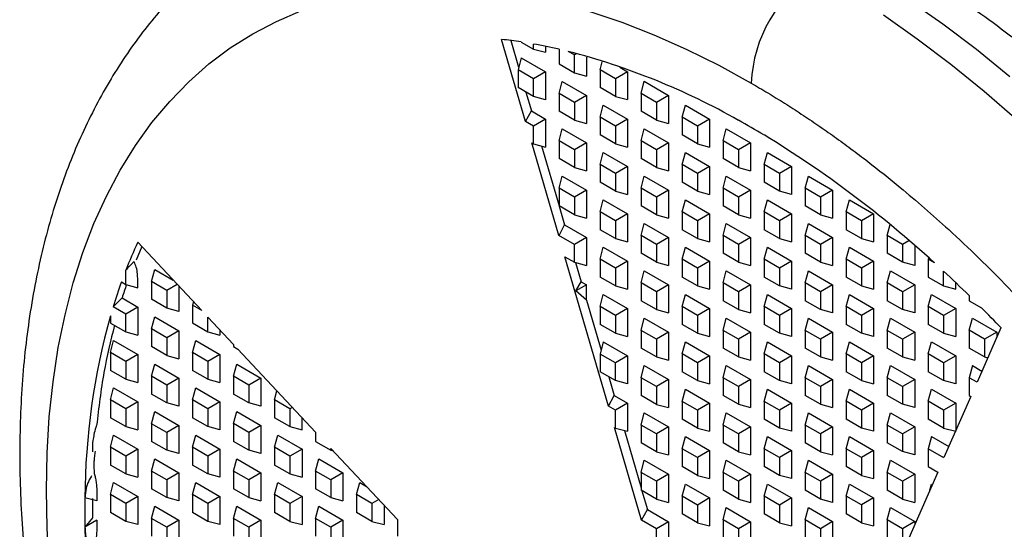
# Model space of a CAD drawing. Header units: millimetres. Extents: x 3 to 137, y 3 to 105.
# Tile 14 of 16: x 109.75 to 123.33, y 84.59 to 91.62. Entities that reach past the tile are written whole.
import ezdxf

# ---------------------------------------------------------------- set-up
doc = ezdxf.new("R2010")
doc.units = ezdxf.units.MM
doc.header["$LTSCALE"] = 0.5

msp = doc.modelspace()

# ---------------------------------------------------------------- linework, layer by layer
for p, q in [((116.722, 90.218), (116.393, 91.35)), ((116.522, 91.333), (116.628, 90.966)), ((116.661, 91.314), (116.831, 91.217)), ((116.831, 91.217), (116.831, 91.286)), ((116.831, 91.217), (116.998, 91.172)), ((116.998, 91.252), (116.998, 91.172)), ((117.185, 91.214), (117.185, 91.012)), ((117.397, 91.135), (117.311, 91.184)), ((117.423, 91.15), (117.397, 91.135)), ((117.397, 90.89), (117.397, 91.135)), ((116.664, 91.098), (116.619, 90.931)), ((116.664, 91.098), (116.998, 90.905)), ((117.185, 91.012), (117.397, 90.89)), ((117.564, 91.107), (117.564, 90.845)), ((117.75, 90.931), (117.78, 91.041)), ((116.831, 90.808), (116.619, 90.931)), ((116.619, 90.931), (116.619, 90.686)), ((116.998, 90.905), (116.831, 90.808)), ((116.998, 90.905), (116.998, 90.518)), ((117.397, 90.89), (117.564, 90.845)), ((117.962, 90.808), (117.75, 90.931)), ((117.75, 90.931), (117.75, 90.686)), ((118.13, 90.905), (117.962, 90.808)), ((118.023, 90.967), (118.13, 90.905)), ((118.13, 90.905), (118.13, 90.519)), ((116.831, 90.563), (116.831, 90.808)), ((117.185, 90.604), (117.229, 90.771)), ((117.229, 90.771), (117.564, 90.578)), ((117.962, 90.808), (117.962, 90.563)), ((118.316, 90.604), (118.361, 90.772)), ((118.361, 90.772), (118.695, 90.578)), ((116.831, 90.563), (116.619, 90.686)), ((116.728, 90.623), (116.804, 90.364)), ((117.397, 90.482), (117.185, 90.604)), ((117.185, 90.604), (117.185, 90.359)), ((117.564, 90.578), (117.397, 90.482)), ((117.564, 90.578), (117.564, 90.192)), ((117.962, 90.563), (117.75, 90.686)), ((118.528, 90.482), (118.316, 90.604)), ((118.316, 90.604), (118.316, 90.359)), ((118.695, 90.578), (118.528, 90.482)), ((118.695, 90.578), (118.695, 90.192)), ((116.998, 90.518), (116.831, 90.563)), ((117.397, 90.482), (117.397, 90.237)), ((117.75, 90.278), (117.795, 90.445)), ((117.795, 90.445), (118.13, 90.252)), ((117.962, 90.563), (118.13, 90.519)), ((118.528, 90.482), (118.528, 90.237)), ((118.882, 90.278), (118.927, 90.445)), ((118.927, 90.445), (119.261, 90.252)), ((116.722, 90.218), (116.804, 90.364)), ((116.804, 90.364), (116.998, 90.252)), ((117.397, 90.237), (117.185, 90.359)), ((118.528, 90.237), (118.316, 90.359)), ((116.831, 90.155), (116.722, 90.218)), ((116.998, 90.252), (116.831, 90.155)), ((116.998, 90.252), (116.998, 89.865)), ((117.397, 90.237), (117.564, 90.192)), ((117.962, 90.155), (117.75, 90.278)), ((117.75, 90.278), (117.75, 90.033)), ((118.13, 90.252), (117.962, 90.155)), ((118.13, 90.252), (118.13, 89.865)), ((118.528, 90.237), (118.695, 90.192)), ((119.094, 90.155), (118.882, 90.278)), ((118.882, 90.278), (118.882, 90.033)), ((119.261, 90.252), (119.094, 90.155)), ((119.261, 90.252), (119.261, 89.865)), ((116.831, 89.91), (116.831, 90.155)), ((117.185, 89.951), (117.229, 90.118)), ((117.229, 90.118), (117.564, 89.925)), ((117.962, 89.91), (117.75, 90.033)), ((117.962, 90.155), (117.962, 89.91)), ((118.316, 89.951), (118.361, 90.118)), ((118.361, 90.118), (118.695, 89.925)), ((119.094, 89.91), (118.882, 90.033)), ((119.094, 90.155), (119.094, 89.91)), ((119.447, 89.951), (119.492, 90.118)), ((119.492, 90.118), (119.827, 89.925)), ((116.808, 89.923), (116.831, 89.91)), ((117.18, 88.646), (116.808, 89.923)), ((116.831, 89.91), (116.998, 89.865)), ((117.397, 89.828), (117.185, 89.951)), ((117.185, 89.951), (117.185, 89.706)), ((117.564, 89.925), (117.397, 89.828)), ((117.564, 89.925), (117.564, 89.539)), ((117.962, 89.91), (118.13, 89.865)), ((118.528, 89.829), (118.316, 89.951)), ((118.316, 89.951), (118.316, 89.706)), ((118.695, 89.925), (118.528, 89.829)), ((118.695, 89.925), (118.695, 89.539)), ((119.094, 89.91), (119.261, 89.865)), ((119.66, 89.829), (119.447, 89.951)), ((119.447, 89.951), (119.447, 89.706)), ((119.827, 89.925), (119.66, 89.829)), ((119.827, 89.925), (119.827, 89.539)), ((116.945, 89.88), (117.185, 89.055)), ((117.397, 89.828), (117.397, 89.583)), ((117.75, 89.624), (117.795, 89.792)), ((117.795, 89.792), (118.13, 89.598)), ((118.528, 89.829), (118.528, 89.584)), ((118.882, 89.624), (118.927, 89.792)), ((118.927, 89.792), (119.261, 89.599)), ((119.66, 89.829), (119.66, 89.584)), ((120.013, 89.625), (120.058, 89.792)), ((120.058, 89.792), (120.392, 89.599)), ((117.397, 89.583), (117.185, 89.706)), ((118.528, 89.584), (118.316, 89.706)), ((119.094, 89.502), (118.882, 89.624)), ((118.882, 89.624), (118.882, 89.38)), ((119.66, 89.584), (119.447, 89.706)), ((120.225, 89.502), (120.013, 89.625)), ((120.013, 89.625), (120.013, 89.38)), ((117.397, 89.583), (117.564, 89.539)), ((117.962, 89.502), (117.75, 89.624)), ((117.75, 89.624), (117.75, 89.379)), ((118.13, 89.598), (117.962, 89.502)), ((117.962, 89.502), (117.962, 89.257)), ((118.13, 89.598), (118.13, 89.212)), ((118.528, 89.584), (118.695, 89.539)), ((119.261, 89.599), (119.094, 89.502)), ((119.094, 89.502), (119.094, 89.257)), ((119.261, 89.599), (119.261, 89.212)), ((119.66, 89.584), (119.827, 89.539)), ((120.392, 89.599), (120.225, 89.502)), ((120.225, 89.502), (120.225, 89.257)), ((120.392, 89.599), (120.392, 89.212)), ((117.185, 89.298), (117.229, 89.465)), ((117.229, 89.465), (117.564, 89.272)), ((117.962, 89.257), (117.75, 89.379)), ((118.316, 89.298), (118.361, 89.465)), ((118.361, 89.465), (118.695, 89.272)), ((119.094, 89.257), (118.882, 89.38)), ((119.447, 89.298), (119.492, 89.465)), ((119.492, 89.465), (119.827, 89.272)), ((120.225, 89.257), (120.013, 89.38)), ((120.579, 89.298), (120.624, 89.465)), ((120.624, 89.465), (120.958, 89.272)), ((117.397, 89.175), (117.185, 89.298)), ((117.185, 89.298), (117.185, 89.053)), ((117.564, 89.272), (117.397, 89.175)), ((117.564, 89.272), (117.564, 88.885)), ((117.962, 89.257), (118.13, 89.212)), ((118.528, 89.175), (118.316, 89.298)), ((118.316, 89.298), (118.316, 89.053)), ((118.695, 89.272), (118.528, 89.175)), ((118.695, 89.272), (118.695, 88.886)), ((119.094, 89.257), (119.261, 89.212)), ((119.66, 89.175), (119.447, 89.298)), ((119.447, 89.298), (119.447, 89.053)), ((119.827, 89.272), (119.66, 89.175)), ((119.827, 89.272), (119.827, 88.886)), ((120.392, 89.212), (120.225, 89.257)), ((120.791, 89.176), (120.579, 89.298)), ((120.579, 89.298), (120.579, 89.053)), ((120.958, 89.272), (120.791, 89.176)), ((120.958, 89.272), (120.958, 88.886)), ((117.397, 89.175), (117.397, 88.93)), ((117.75, 88.971), (117.795, 89.138)), ((117.795, 89.138), (118.13, 88.945)), ((118.528, 89.175), (118.528, 88.93)), ((118.882, 88.971), (118.927, 89.139)), ((118.927, 89.139), (119.261, 88.945)), ((119.66, 89.175), (119.66, 88.93)), ((120.013, 88.971), (120.058, 89.139)), ((120.058, 89.139), (120.392, 88.945)), ((120.791, 89.176), (120.791, 88.931)), ((121.144, 88.971), (121.189, 89.139)), ((121.189, 89.139), (121.524, 88.946)), ((117.397, 88.93), (117.185, 89.053)), ((117.185, 89.052), (117.261, 88.794)), ((117.962, 88.849), (117.75, 88.971)), ((117.75, 88.971), (117.75, 88.726)), ((118.528, 88.93), (118.316, 89.053)), ((119.094, 88.849), (118.882, 88.971)), ((118.882, 88.971), (118.882, 88.726)), ((119.66, 88.93), (119.447, 89.053)), ((120.225, 88.849), (120.013, 88.971)), ((120.013, 88.971), (120.013, 88.726)), ((120.392, 88.945), (120.225, 88.849)), ((120.392, 88.945), (120.392, 88.559)), ((120.791, 88.931), (120.579, 89.053)), ((121.357, 88.849), (121.144, 88.971)), ((121.144, 88.971), (121.144, 88.726)), ((121.524, 88.946), (121.357, 88.849)), ((121.524, 88.946), (121.524, 88.559)), ((117.397, 88.93), (117.564, 88.885)), ((118.13, 88.945), (117.962, 88.849)), ((117.962, 88.849), (117.962, 88.604)), ((118.13, 88.945), (118.13, 88.559)), ((118.316, 88.645), (118.361, 88.812)), ((118.361, 88.812), (118.695, 88.619)), ((118.528, 88.93), (118.695, 88.886)), ((119.261, 88.945), (119.094, 88.849)), ((119.094, 88.849), (119.094, 88.604)), ((119.261, 88.945), (119.261, 88.559)), ((119.447, 88.645), (119.492, 88.812)), ((119.492, 88.812), (119.827, 88.619)), ((119.66, 88.93), (119.827, 88.886)), ((120.225, 88.849), (120.225, 88.604)), ((120.579, 88.645), (120.624, 88.812)), ((120.624, 88.812), (120.958, 88.619)), ((120.791, 88.931), (120.958, 88.886)), ((121.357, 88.849), (121.357, 88.604)), ((117.186, 88.648), (117.261, 88.794)), ((117.261, 88.794), (117.564, 88.619)), ((117.962, 88.604), (117.75, 88.726)), ((119.094, 88.604), (118.882, 88.726)), ((120.225, 88.604), (120.013, 88.726)), ((121.357, 88.604), (121.144, 88.726)), ((121.71, 88.645), (121.751, 88.796)), ((111.375, 88.552), (112.257, 87.611)), ((117.397, 88.522), (117.181, 88.647)), ((117.564, 88.619), (117.397, 88.522)), ((117.564, 88.619), (117.564, 88.232)), ((117.962, 88.604), (118.13, 88.559)), ((118.528, 88.522), (118.316, 88.645)), ((118.316, 88.645), (118.316, 88.4)), ((118.695, 88.619), (118.528, 88.522)), ((118.695, 88.619), (118.695, 88.232)), ((119.094, 88.604), (119.261, 88.559)), ((119.66, 88.522), (119.447, 88.645)), ((119.447, 88.645), (119.447, 88.4)), ((119.827, 88.619), (119.66, 88.522)), ((119.827, 88.619), (119.827, 88.232)), ((120.225, 88.604), (120.392, 88.559)), ((120.791, 88.522), (120.579, 88.645)), ((120.579, 88.645), (120.579, 88.4)), ((120.958, 88.619), (120.791, 88.522)), ((120.958, 88.619), (120.958, 88.233)), ((121.357, 88.604), (121.524, 88.559)), ((121.922, 88.522), (121.71, 88.645)), ((121.71, 88.645), (121.71, 88.4)), ((122.01, 88.573), (121.922, 88.522)), ((111.431, 88.492), (111.354, 88.305)), ((117.397, 88.277), (117.397, 88.522)), ((117.75, 88.318), (117.795, 88.485)), ((117.795, 88.485), (118.13, 88.292)), ((118.528, 88.522), (118.528, 88.277)), ((118.882, 88.318), (118.927, 88.485)), ((118.927, 88.485), (119.261, 88.292)), ((119.66, 88.522), (119.66, 88.277)), ((120.013, 88.318), (120.058, 88.485)), ((120.058, 88.485), (120.392, 88.292)), ((120.791, 88.522), (120.791, 88.277)), ((121.144, 88.318), (121.189, 88.486)), ((121.189, 88.486), (121.524, 88.292)), ((121.922, 88.522), (121.922, 88.277)), ((122.09, 88.504), (122.09, 88.233)), ((117.265, 88.353), (117.397, 88.277)), ((117.865, 86.292), (117.265, 88.353)), ((117.397, 88.277), (117.564, 88.232)), ((117.412, 88.273), (117.489, 88.009)), ((117.962, 88.195), (117.75, 88.318)), ((117.75, 88.318), (117.75, 88.073)), ((118.13, 88.292), (117.962, 88.195)), ((118.13, 88.292), (118.13, 87.906)), ((118.528, 88.277), (118.316, 88.4)), ((118.528, 88.277), (118.695, 88.232)), ((119.094, 88.196), (118.882, 88.318)), ((118.882, 88.318), (118.882, 88.073)), ((119.261, 88.292), (119.094, 88.196)), ((119.261, 88.292), (119.261, 87.906)), ((119.66, 88.277), (119.447, 88.4)), ((119.66, 88.277), (119.827, 88.232)), ((120.225, 88.196), (120.013, 88.318)), ((120.013, 88.318), (120.013, 88.073)), ((120.392, 88.292), (120.225, 88.196)), ((120.392, 88.292), (120.392, 87.906)), ((120.791, 88.277), (120.579, 88.4)), ((120.791, 88.277), (120.958, 88.233)), ((121.357, 88.196), (121.144, 88.318)), ((121.144, 88.318), (121.144, 88.073)), ((121.524, 88.292), (121.357, 88.196)), ((121.524, 88.292), (121.524, 87.906)), ((121.922, 88.277), (121.71, 88.4)), ((122.09, 88.233), (121.922, 88.277)), ((122.281, 88.338), (122.276, 88.318)), ((122.276, 88.318), (122.276, 88.073)), ((122.361, 88.269), (122.276, 88.318)), ((111.21, 87.97), (111.21, 88.166)), ((111.563, 88.011), (111.608, 88.178)), ((111.608, 88.178), (111.863, 88.031)), ((117.962, 88.195), (117.962, 87.95)), ((118.316, 87.991), (118.361, 88.159)), ((118.361, 88.159), (118.695, 87.965)), ((119.094, 88.196), (119.094, 87.951)), ((119.447, 87.991), (119.492, 88.159)), ((119.492, 88.159), (119.827, 87.966)), ((120.225, 88.196), (120.225, 87.951)), ((120.579, 87.992), (120.624, 88.159)), ((120.624, 88.159), (120.958, 87.966)), ((121.357, 88.196), (121.357, 87.951)), ((121.71, 87.992), (121.755, 88.159)), ((121.755, 88.159), (122.09, 87.966)), ((122.488, 87.951), (122.488, 88.153)), ((111.149, 88.005), (111.21, 87.97)), ((111.775, 87.889), (111.563, 88.011)), ((111.563, 88.011), (111.563, 87.766)), ((117.418, 87.881), (117.489, 88.009)), ((117.489, 88.009), (117.564, 87.965)), ((117.962, 87.95), (117.75, 88.073)), ((119.094, 87.951), (118.882, 88.073)), ((120.225, 87.951), (120.013, 88.073)), ((121.357, 87.951), (121.144, 88.073)), ((122.276, 88.073), (122.488, 87.951)), ((122.655, 87.906), (122.655, 87.996)), ((111.21, 87.97), (111.377, 87.925)), ((111.919, 87.971), (111.775, 87.889)), ((111.775, 87.889), (111.775, 87.644)), ((111.943, 87.946), (111.943, 87.599)), ((117.564, 87.965), (117.418, 87.881)), ((117.564, 87.752), (117.418, 87.881)), ((117.564, 87.752), (117.564, 87.965)), ((117.962, 87.95), (118.13, 87.906)), ((118.528, 87.869), (118.316, 87.991)), ((118.316, 87.991), (118.316, 87.746)), ((118.695, 87.965), (118.528, 87.869)), ((118.528, 87.869), (118.528, 87.624)), ((118.695, 87.965), (118.695, 87.579)), ((119.094, 87.951), (119.261, 87.906)), ((119.66, 87.869), (119.447, 87.991)), ((119.447, 87.991), (119.447, 87.746)), ((119.827, 87.966), (119.66, 87.869)), ((119.66, 87.869), (119.66, 87.624)), ((119.827, 87.966), (119.827, 87.579)), ((120.392, 87.906), (120.225, 87.951)), ((120.791, 87.869), (120.579, 87.992)), ((120.579, 87.992), (120.579, 87.747)), ((120.958, 87.966), (120.791, 87.869)), ((120.791, 87.869), (120.791, 87.624)), ((120.958, 87.966), (120.958, 87.579)), ((121.357, 87.951), (121.524, 87.906)), ((121.922, 87.869), (121.71, 87.992)), ((121.71, 87.992), (121.71, 87.747)), ((122.09, 87.966), (121.922, 87.869)), ((121.922, 87.869), (121.922, 87.624)), ((122.09, 87.966), (122.09, 87.579)), ((122.488, 87.951), (122.655, 87.906)), ((111.159, 87.784), (111.035, 87.663)), ((111.159, 87.784), (111.377, 87.659)), ((111.775, 87.644), (111.563, 87.766)), ((112.142, 87.733), (112.129, 87.685)), ((117.564, 87.752), (117.764, 87.064)), ((117.75, 87.665), (117.795, 87.832)), ((117.795, 87.832), (118.13, 87.639)), ((118.528, 87.624), (118.316, 87.746)), ((118.882, 87.665), (118.927, 87.832)), ((118.927, 87.832), (119.261, 87.639)), ((119.66, 87.624), (119.447, 87.746)), ((120.013, 87.665), (120.058, 87.832)), ((120.058, 87.832), (120.392, 87.639)), ((120.791, 87.624), (120.579, 87.747)), ((121.144, 87.665), (121.189, 87.832)), ((121.189, 87.832), (121.524, 87.639)), ((121.922, 87.624), (121.71, 87.747)), ((122.276, 87.665), (122.321, 87.832)), ((122.321, 87.832), (122.655, 87.639)), ((122.841, 87.817), (122.841, 87.747)), ((122.841, 87.747), (123.011, 87.649)), ((111.21, 87.562), (111.035, 87.663)), ((111.377, 87.659), (111.21, 87.562)), ((111.377, 87.659), (111.377, 87.272)), ((111.943, 87.599), (111.775, 87.644)), ((112.129, 87.685), (112.129, 87.44)), ((112.257, 87.611), (112.129, 87.685)), ((117.962, 87.542), (117.75, 87.665)), ((117.75, 87.665), (117.75, 87.42)), ((118.13, 87.639), (117.962, 87.542)), ((118.13, 87.639), (118.13, 87.252)), ((118.528, 87.624), (118.695, 87.579)), ((119.094, 87.542), (118.882, 87.665)), ((118.882, 87.665), (118.882, 87.42)), ((119.261, 87.639), (119.094, 87.542)), ((119.261, 87.639), (119.261, 87.253)), ((119.66, 87.624), (119.827, 87.579)), ((120.225, 87.542), (120.013, 87.665)), ((120.013, 87.665), (120.013, 87.42)), ((120.392, 87.639), (120.225, 87.542)), ((120.392, 87.639), (120.392, 87.253)), ((120.958, 87.579), (120.791, 87.624)), ((121.357, 87.543), (121.144, 87.665)), ((121.144, 87.665), (121.144, 87.42)), ((121.524, 87.639), (121.357, 87.543)), ((121.524, 87.639), (121.524, 87.253)), ((122.09, 87.579), (121.922, 87.624)), ((122.488, 87.543), (122.276, 87.665)), ((122.276, 87.665), (122.276, 87.42)), ((122.655, 87.639), (122.488, 87.543)), ((122.655, 87.639), (122.655, 87.253)), ((110.997, 87.538), (110.997, 87.439)), ((111.21, 87.317), (111.21, 87.562)), ((111.563, 87.358), (111.608, 87.525)), ((111.608, 87.525), (111.943, 87.332)), ((112.341, 87.521), (112.695, 87.143)), ((112.341, 87.317), (112.341, 87.521)), ((117.962, 87.542), (117.962, 87.297)), ((118.316, 87.338), (118.361, 87.505)), ((118.361, 87.505), (118.695, 87.312)), ((119.094, 87.542), (119.094, 87.297)), ((119.447, 87.338), (119.492, 87.505)), ((119.492, 87.505), (119.827, 87.312)), ((120.225, 87.542), (120.225, 87.297)), ((120.579, 87.338), (120.624, 87.506)), ((120.624, 87.506), (120.958, 87.312)), ((121.357, 87.543), (121.357, 87.298)), ((121.71, 87.338), (121.755, 87.506)), ((121.755, 87.506), (122.09, 87.313)), ((122.488, 87.543), (122.488, 87.298)), ((122.841, 87.339), (122.886, 87.506)), ((122.886, 87.506), (123.221, 87.313)), ((110.997, 87.439), (111.21, 87.317)), ((111.21, 87.317), (111.377, 87.272)), ((111.775, 87.235), (111.563, 87.358)), ((111.563, 87.358), (111.563, 87.113)), ((111.943, 87.332), (111.775, 87.235)), ((111.943, 87.332), (111.943, 86.946)), ((112.129, 87.44), (112.341, 87.317)), ((112.341, 87.317), (112.508, 87.272)), ((112.508, 87.342), (112.508, 87.272)), ((117.962, 87.297), (117.75, 87.42)), ((118.528, 87.216), (118.316, 87.338)), ((118.316, 87.338), (118.316, 87.093)), ((119.094, 87.297), (118.882, 87.42)), ((119.66, 87.216), (119.447, 87.338)), ((119.447, 87.338), (119.447, 87.093)), ((120.225, 87.297), (120.013, 87.42)), ((120.791, 87.216), (120.579, 87.338)), ((120.579, 87.338), (120.579, 87.093)), ((121.357, 87.298), (121.144, 87.42)), ((121.922, 87.216), (121.71, 87.338)), ((121.71, 87.338), (121.71, 87.093)), ((122.488, 87.298), (122.276, 87.42)), ((123.054, 87.216), (122.841, 87.339)), ((122.841, 87.339), (122.841, 87.094)), ((123.28, 87.374), (122.95, 86.622)), ((110.997, 87.031), (111.042, 87.199)), ((111.042, 87.199), (111.377, 87.005)), ((111.775, 87.235), (111.775, 86.99)), ((112.129, 87.031), (112.174, 87.199)), ((112.174, 87.199), (112.508, 87.005)), ((117.962, 87.297), (118.13, 87.252)), ((118.695, 87.312), (118.528, 87.216)), ((118.528, 87.216), (118.528, 86.971)), ((118.695, 87.312), (118.695, 86.926)), ((119.094, 87.297), (119.261, 87.253)), ((119.827, 87.312), (119.66, 87.216)), ((119.66, 87.216), (119.66, 86.971)), ((119.827, 87.312), (119.827, 86.926)), ((120.392, 87.253), (120.225, 87.297)), ((120.958, 87.312), (120.791, 87.216)), ((120.791, 87.216), (120.791, 86.971)), ((120.958, 87.312), (120.958, 86.926)), ((121.524, 87.253), (121.357, 87.298)), ((122.09, 87.313), (121.922, 87.216)), ((121.922, 87.216), (121.922, 86.971)), ((122.09, 87.313), (122.09, 86.926)), ((122.488, 87.298), (122.655, 87.253)), ((123.221, 87.313), (123.054, 87.216)), ((123.054, 87.216), (123.054, 86.971)), ((123.221, 87.313), (123.221, 87.24)), ((111.775, 86.99), (111.563, 87.113)), ((112.695, 87.143), (112.695, 87.113)), ((112.695, 87.113), (112.756, 87.077)), ((112.756, 87.077), (113.826, 85.936)), ((117.795, 87.179), (117.75, 87.011)), ((117.795, 87.179), (118.13, 86.986)), ((118.528, 86.971), (118.316, 87.093)), ((118.882, 87.012), (118.927, 87.179)), ((118.927, 87.179), (119.261, 86.986)), ((119.66, 86.971), (119.447, 87.093)), ((120.013, 87.012), (120.058, 87.179)), ((120.058, 87.179), (120.392, 86.986)), ((120.791, 86.971), (120.579, 87.093)), ((121.144, 87.012), (121.189, 87.179)), ((121.189, 87.179), (121.524, 86.986)), ((121.922, 86.971), (121.71, 87.093)), ((122.276, 87.012), (122.321, 87.179)), ((122.321, 87.179), (122.655, 86.986)), ((123.054, 86.971), (122.841, 87.094)), ((111.21, 86.909), (110.997, 87.031)), ((110.997, 87.031), (110.997, 86.786)), ((111.377, 87.005), (111.21, 86.909)), ((111.21, 86.909), (111.21, 86.664)), ((111.377, 87.005), (111.377, 86.619)), ((111.775, 86.99), (111.943, 86.946)), ((112.341, 86.909), (112.129, 87.031)), ((112.129, 87.031), (112.129, 86.786)), ((112.508, 87.005), (112.341, 86.909)), ((112.341, 86.909), (112.341, 86.664)), ((112.508, 87.005), (112.508, 86.619)), ((117.962, 86.889), (117.75, 87.011)), ((117.75, 87.011), (117.75, 86.766)), ((118.13, 86.986), (117.962, 86.889)), ((118.13, 86.986), (118.13, 86.599)), ((118.528, 86.971), (118.695, 86.926)), ((119.094, 86.889), (118.882, 87.012)), ((118.882, 87.012), (118.882, 86.767)), ((119.261, 86.986), (119.094, 86.889)), ((119.261, 86.986), (119.261, 86.599)), ((119.66, 86.971), (119.827, 86.926)), ((120.225, 86.889), (120.013, 87.012)), ((120.013, 87.012), (120.013, 86.767)), ((120.392, 86.986), (120.225, 86.889)), ((120.392, 86.986), (120.392, 86.599)), ((120.791, 86.971), (120.958, 86.926)), ((121.357, 86.889), (121.144, 87.012)), ((121.144, 87.012), (121.144, 86.767)), ((121.524, 86.986), (121.357, 86.889)), ((121.524, 86.986), (121.524, 86.599)), ((121.922, 86.971), (122.09, 86.926)), ((122.488, 86.889), (122.276, 87.012)), ((122.276, 87.012), (122.276, 86.767)), ((122.655, 86.986), (122.488, 86.889)), ((122.655, 86.986), (122.655, 86.6)), ((123.054, 86.971), (123.098, 86.959)), ((111.21, 86.664), (110.997, 86.786)), ((111.563, 86.705), (111.608, 86.872)), ((111.608, 86.872), (111.943, 86.679)), ((112.341, 86.664), (112.129, 86.786)), ((112.695, 86.705), (112.739, 86.872)), ((112.739, 86.872), (113.074, 86.679)), ((117.962, 86.644), (117.962, 86.889)), ((118.316, 86.685), (118.361, 86.852)), ((118.361, 86.852), (118.695, 86.659)), ((119.094, 86.889), (119.094, 86.644)), ((119.447, 86.685), (119.492, 86.852)), ((119.492, 86.852), (119.827, 86.659)), ((120.225, 86.889), (120.225, 86.644)), ((120.579, 86.685), (120.624, 86.852)), ((120.624, 86.852), (120.958, 86.659)), ((121.357, 86.889), (121.357, 86.644)), ((121.71, 86.685), (121.755, 86.852)), ((121.755, 86.852), (122.09, 86.659)), ((122.488, 86.889), (122.488, 86.644)), ((122.886, 86.853), (122.841, 86.685)), ((122.886, 86.853), (123.018, 86.777)), ((111.21, 86.664), (111.377, 86.619)), ((111.775, 86.582), (111.563, 86.705)), ((111.563, 86.705), (111.563, 86.46)), ((111.943, 86.679), (111.775, 86.582)), ((111.943, 86.679), (111.943, 86.292)), ((112.341, 86.664), (112.508, 86.619)), ((112.907, 86.582), (112.695, 86.705)), ((112.695, 86.705), (112.695, 86.46)), ((113.074, 86.679), (112.907, 86.582)), ((113.074, 86.679), (113.074, 86.292)), ((117.962, 86.644), (117.75, 86.766)), ((117.871, 86.697), (117.946, 86.438)), ((118.13, 86.599), (117.962, 86.644)), ((118.528, 86.562), (118.316, 86.685)), ((118.316, 86.685), (118.316, 86.44)), ((118.695, 86.659), (118.528, 86.562)), ((118.695, 86.659), (118.695, 86.273)), ((119.094, 86.644), (118.882, 86.767)), ((119.094, 86.644), (119.261, 86.599)), ((119.66, 86.563), (119.447, 86.685)), ((119.447, 86.685), (119.447, 86.44)), ((119.827, 86.659), (119.66, 86.563)), ((119.827, 86.659), (119.827, 86.273)), ((120.225, 86.644), (120.013, 86.767)), ((120.392, 86.599), (120.225, 86.644)), ((120.791, 86.563), (120.579, 86.685)), ((120.579, 86.685), (120.579, 86.44)), ((120.958, 86.659), (120.791, 86.563)), ((120.958, 86.659), (120.958, 86.273)), ((121.357, 86.644), (121.144, 86.767)), ((121.357, 86.644), (121.524, 86.599)), ((121.922, 86.563), (121.71, 86.685)), ((121.71, 86.685), (121.71, 86.44)), ((122.09, 86.659), (121.922, 86.563)), ((122.09, 86.659), (122.09, 86.273)), ((122.488, 86.644), (122.276, 86.767)), ((122.655, 86.6), (122.488, 86.644)), ((122.841, 86.685), (122.841, 86.44)), ((122.95, 86.622), (122.841, 86.685)), ((110.997, 86.378), (111.042, 86.545)), ((111.042, 86.545), (111.377, 86.352)), ((111.775, 86.582), (111.775, 86.337)), ((112.129, 86.378), (112.174, 86.545)), ((112.174, 86.545), (112.508, 86.352)), ((112.907, 86.582), (112.907, 86.337)), ((113.26, 86.378), (113.294, 86.504)), ((118.528, 86.562), (118.528, 86.317)), ((118.882, 86.358), (118.927, 86.526)), ((118.927, 86.526), (119.261, 86.332)), ((119.66, 86.563), (119.66, 86.318)), ((120.013, 86.358), (120.058, 86.526)), ((120.058, 86.526), (120.392, 86.333)), ((120.791, 86.563), (120.791, 86.318)), ((121.144, 86.359), (121.189, 86.526)), ((121.189, 86.526), (121.524, 86.333)), ((121.922, 86.563), (121.922, 86.318)), ((122.276, 86.359), (122.321, 86.526)), ((122.321, 86.526), (122.655, 86.333)), ((111.21, 86.256), (110.997, 86.378)), ((110.997, 86.378), (110.997, 86.133)), ((111.775, 86.337), (111.563, 86.46)), ((112.341, 86.256), (112.129, 86.378)), ((112.129, 86.378), (112.129, 86.133)), ((112.907, 86.337), (112.695, 86.46)), ((113.472, 86.256), (113.26, 86.378)), ((113.26, 86.378), (113.26, 86.133)), ((117.865, 86.292), (117.946, 86.438)), ((117.946, 86.438), (118.13, 86.332)), ((118.528, 86.317), (118.316, 86.44)), ((119.66, 86.318), (119.447, 86.44)), ((120.791, 86.318), (120.579, 86.44)), ((121.922, 86.318), (121.71, 86.44)), ((122.865, 86.427), (122.494, 85.583)), ((122.841, 86.44), (122.865, 86.427)), ((111.377, 86.352), (111.21, 86.256)), ((111.21, 86.256), (111.21, 86.011)), ((111.377, 86.352), (111.377, 85.966)), ((111.943, 86.292), (111.775, 86.337)), ((112.508, 86.352), (112.341, 86.256)), ((112.341, 86.256), (112.341, 86.011)), ((112.508, 86.352), (112.508, 85.966)), ((113.074, 86.292), (112.907, 86.337)), ((113.507, 86.276), (113.472, 86.256)), ((113.472, 86.256), (113.472, 86.011)), ((117.962, 86.236), (117.865, 86.292)), ((118.13, 86.332), (117.962, 86.236)), ((117.962, 85.991), (117.962, 86.236)), ((118.13, 86.332), (118.13, 85.946)), ((118.528, 86.317), (118.695, 86.273)), ((119.094, 86.236), (118.882, 86.358)), ((118.882, 86.358), (118.882, 86.113)), ((119.261, 86.332), (119.094, 86.236)), ((119.094, 86.236), (119.094, 85.991)), ((119.261, 86.332), (119.261, 85.946)), ((119.66, 86.318), (119.827, 86.273)), ((120.225, 86.236), (120.013, 86.358)), ((120.013, 86.358), (120.013, 86.113)), ((120.392, 86.333), (120.225, 86.236)), ((120.225, 86.236), (120.225, 85.991)), ((120.392, 86.333), (120.392, 85.946)), ((120.791, 86.318), (120.958, 86.273)), ((121.357, 86.236), (121.144, 86.359)), ((121.144, 86.359), (121.144, 86.114)), ((121.524, 86.333), (121.357, 86.236)), ((121.357, 86.236), (121.357, 85.991)), ((121.524, 86.333), (121.524, 85.946)), ((122.09, 86.273), (121.922, 86.318)), ((122.488, 86.236), (122.276, 86.359)), ((122.276, 86.359), (122.276, 86.114)), ((122.655, 86.333), (122.488, 86.236)), ((122.488, 86.236), (122.488, 85.991)), ((122.655, 86.333), (122.655, 85.946)), ((111.21, 86.011), (110.997, 86.133)), ((111.563, 86.051), (111.608, 86.219)), ((111.608, 86.219), (111.943, 86.026)), ((112.341, 86.011), (112.129, 86.133)), ((112.695, 86.052), (112.739, 86.219)), ((112.739, 86.219), (113.074, 86.026)), ((113.472, 86.011), (113.26, 86.133)), ((113.64, 85.966), (113.64, 86.135)), ((118.316, 86.032), (118.361, 86.199)), ((118.361, 86.199), (118.695, 86.006)), ((119.094, 85.991), (118.882, 86.113)), ((119.447, 86.032), (119.492, 86.199)), ((119.492, 86.199), (119.827, 86.006)), ((120.225, 85.991), (120.013, 86.113)), ((120.579, 86.032), (120.624, 86.199)), ((120.624, 86.199), (120.958, 86.006)), ((121.357, 85.991), (121.144, 86.114)), ((121.71, 86.032), (121.755, 86.199)), ((121.755, 86.199), (122.09, 86.006)), ((122.488, 85.991), (122.276, 86.114)), ((111.21, 86.011), (111.377, 85.966)), ((111.775, 85.929), (111.563, 86.051)), ((111.563, 86.051), (111.563, 85.806)), ((111.943, 86.026), (111.775, 85.929)), ((111.943, 86.026), (111.943, 85.639)), ((112.508, 85.966), (112.341, 86.011)), ((112.907, 85.929), (112.695, 86.052)), ((112.695, 86.052), (112.695, 85.807)), ((113.074, 86.026), (112.907, 85.929)), ((113.074, 86.026), (113.074, 85.639)), ((113.472, 86.011), (113.64, 85.966)), ((117.951, 85.998), (117.962, 85.991)), ((118.322, 84.722), (117.951, 85.998)), ((117.962, 85.991), (118.13, 85.946)), ((118.528, 85.909), (118.316, 86.032)), ((118.316, 86.032), (118.316, 85.787)), ((118.695, 86.006), (118.528, 85.909)), ((118.695, 86.006), (118.695, 85.619)), ((119.094, 85.991), (119.261, 85.946)), ((119.66, 85.909), (119.447, 86.032)), ((119.447, 86.032), (119.447, 85.787)), ((119.827, 86.006), (119.66, 85.909)), ((119.827, 86.006), (119.827, 85.619)), ((120.392, 85.946), (120.225, 85.991)), ((120.791, 85.909), (120.579, 86.032)), ((120.579, 86.032), (120.579, 85.787)), ((120.958, 86.006), (120.791, 85.909)), ((120.958, 86.006), (120.958, 85.62)), ((121.524, 85.946), (121.357, 85.991)), ((121.922, 85.909), (121.71, 86.032)), ((121.71, 86.032), (121.71, 85.787)), ((122.09, 86.006), (121.922, 85.909)), ((122.09, 86.006), (122.09, 85.62)), ((122.488, 85.991), (122.655, 85.946)), ((110.997, 85.725), (111.042, 85.892)), ((111.042, 85.892), (111.377, 85.699)), ((111.775, 85.929), (111.775, 85.684)), ((112.129, 85.725), (112.174, 85.892)), ((112.174, 85.892), (112.508, 85.699)), ((112.907, 85.929), (112.907, 85.684)), ((113.26, 85.725), (113.305, 85.892)), ((113.305, 85.892), (113.64, 85.699)), ((113.826, 85.936), (113.826, 85.807)), ((118.086, 85.958), (118.316, 85.168)), ((118.528, 85.909), (118.528, 85.664)), ((118.882, 85.705), (118.927, 85.872)), ((118.927, 85.872), (119.261, 85.679)), ((119.66, 85.909), (119.66, 85.664)), ((120.013, 85.705), (120.058, 85.872)), ((120.058, 85.872), (120.392, 85.679)), ((120.791, 85.909), (120.791, 85.664)), ((121.144, 85.705), (121.189, 85.873)), ((121.189, 85.873), (121.524, 85.679)), ((121.922, 85.909), (121.922, 85.665)), ((122.321, 85.873), (122.276, 85.705)), ((122.321, 85.873), (122.561, 85.734)), ((111.21, 85.602), (110.997, 85.725)), ((110.997, 85.725), (110.997, 85.48)), ((111.377, 85.699), (111.21, 85.602)), ((111.377, 85.699), (111.377, 85.312)), ((111.775, 85.684), (111.563, 85.806)), ((112.341, 85.602), (112.129, 85.725)), ((112.129, 85.725), (112.129, 85.48)), ((112.508, 85.699), (112.341, 85.602)), ((112.508, 85.699), (112.508, 85.313)), ((112.907, 85.684), (112.695, 85.807)), ((113.472, 85.602), (113.26, 85.725)), ((113.26, 85.725), (113.26, 85.48)), ((113.64, 85.699), (113.472, 85.602)), ((113.64, 85.699), (113.64, 85.313)), ((113.826, 85.807), (114.038, 85.684)), ((114.038, 85.709), (114.957, 84.728)), ((114.038, 85.684), (114.038, 85.709)), ((118.528, 85.664), (118.316, 85.787)), ((119.094, 85.583), (118.882, 85.705)), ((118.882, 85.705), (118.882, 85.46)), ((119.66, 85.664), (119.447, 85.787)), ((120.225, 85.583), (120.013, 85.705)), ((120.013, 85.705), (120.013, 85.46)), ((120.791, 85.664), (120.579, 85.787)), ((121.357, 85.583), (121.144, 85.705)), ((121.144, 85.705), (121.144, 85.46)), ((121.922, 85.665), (121.71, 85.787)), ((122.276, 85.705), (122.276, 85.46)), ((122.494, 85.58), (122.276, 85.705)), ((111.21, 85.602), (111.21, 85.357)), ((111.563, 85.398), (111.608, 85.565)), ((111.608, 85.565), (111.943, 85.372)), ((111.943, 85.639), (111.775, 85.684)), ((112.341, 85.602), (112.341, 85.357)), ((112.695, 85.398), (112.739, 85.566)), ((112.739, 85.566), (113.074, 85.372)), ((113.074, 85.639), (112.907, 85.684)), ((113.472, 85.602), (113.472, 85.358)), ((113.826, 85.398), (113.871, 85.566)), ((113.871, 85.566), (114.205, 85.373)), ((114.038, 85.684), (114.069, 85.676)), ((118.528, 85.664), (118.695, 85.619)), ((119.261, 85.679), (119.094, 85.583)), ((119.094, 85.583), (119.094, 85.338)), ((119.261, 85.679), (119.261, 85.293)), ((119.66, 85.664), (119.827, 85.619)), ((120.392, 85.679), (120.225, 85.583)), ((120.225, 85.583), (120.225, 85.338)), ((120.392, 85.679), (120.392, 85.293)), ((120.791, 85.664), (120.958, 85.62)), ((121.524, 85.679), (121.357, 85.583)), ((121.357, 85.583), (121.357, 85.338)), ((121.524, 85.679), (121.524, 85.293)), ((122.09, 85.62), (121.922, 85.665)), ((111.21, 85.357), (110.997, 85.48)), ((112.341, 85.357), (112.129, 85.48)), ((113.472, 85.358), (113.26, 85.48)), ((118.316, 85.378), (118.361, 85.546)), ((118.361, 85.546), (118.695, 85.353)), ((119.094, 85.338), (118.882, 85.46)), ((119.447, 85.379), (119.492, 85.546)), ((119.492, 85.546), (119.827, 85.353)), ((120.225, 85.338), (120.013, 85.46)), ((120.579, 85.379), (120.624, 85.546)), ((120.624, 85.546), (120.958, 85.353)), ((121.357, 85.338), (121.144, 85.46)), ((121.71, 85.379), (121.755, 85.546)), ((121.755, 85.546), (122.09, 85.353)), ((122.276, 85.46), (122.407, 85.384)), ((111.21, 85.357), (111.377, 85.312)), ((111.775, 85.276), (111.563, 85.398)), ((111.563, 85.398), (111.563, 85.153)), ((111.943, 85.372), (111.775, 85.276)), ((111.943, 85.372), (111.943, 84.986)), ((112.508, 85.313), (112.341, 85.357)), ((112.907, 85.276), (112.695, 85.398)), ((112.695, 85.398), (112.695, 85.153)), ((113.074, 85.372), (112.907, 85.276)), ((113.074, 85.372), (113.074, 84.986)), ((113.472, 85.358), (113.64, 85.313)), ((114.038, 85.276), (113.826, 85.398)), ((113.826, 85.398), (113.826, 85.153)), ((114.205, 85.373), (114.038, 85.276)), ((114.205, 85.373), (114.205, 84.986)), ((118.528, 85.256), (118.316, 85.378)), ((118.316, 85.378), (118.316, 85.133)), ((118.695, 85.353), (118.528, 85.256)), ((118.695, 85.353), (118.695, 84.966)), ((119.094, 85.338), (119.261, 85.293)), ((119.66, 85.256), (119.447, 85.379)), ((119.447, 85.379), (119.447, 85.134)), ((119.827, 85.353), (119.66, 85.256)), ((119.827, 85.353), (119.827, 84.966)), ((120.392, 85.293), (120.225, 85.338)), ((120.791, 85.256), (120.579, 85.379)), ((120.579, 85.379), (120.579, 85.134)), ((120.958, 85.353), (120.791, 85.256)), ((120.958, 85.353), (120.958, 84.966)), ((121.357, 85.338), (121.524, 85.293)), ((121.922, 85.256), (121.71, 85.379)), ((121.71, 85.379), (121.71, 85.134)), ((122.407, 85.384), (121.808, 84.016)), ((122.09, 85.353), (121.922, 85.256)), ((122.09, 85.353), (122.09, 84.966)), ((110.997, 85.072), (111.042, 85.239)), ((111.042, 85.239), (111.377, 85.046)), ((111.775, 85.031), (111.563, 85.153)), ((111.775, 85.276), (111.775, 85.031)), ((112.129, 85.072), (112.174, 85.239)), ((112.174, 85.239), (112.508, 85.046)), ((112.907, 85.031), (112.695, 85.153)), ((112.907, 85.276), (112.907, 85.031)), ((113.26, 85.072), (113.305, 85.239)), ((113.305, 85.239), (113.64, 85.046)), ((114.038, 85.031), (113.826, 85.153)), ((114.038, 85.276), (114.038, 85.031)), ((114.392, 85.072), (114.436, 85.239)), ((114.436, 85.239), (114.528, 85.186)), ((118.528, 85.256), (118.528, 85.011)), ((118.882, 85.052), (118.927, 85.219)), ((118.927, 85.219), (119.261, 85.026)), ((119.66, 85.256), (119.66, 85.011)), ((120.013, 85.052), (120.058, 85.219)), ((120.058, 85.219), (120.392, 85.026)), ((120.791, 85.256), (120.791, 85.011)), ((121.144, 85.052), (121.189, 85.219)), ((121.189, 85.219), (121.524, 85.026)), ((121.922, 85.256), (121.922, 85.011)), ((122.298, 85.134), (122.321, 85.219)), ((122.321, 85.219), (122.332, 85.213)), ((110.811, 84.986), (110.647, 85.03)), ((111.21, 84.949), (110.997, 85.072)), ((110.997, 85.072), (110.997, 84.827)), ((111.377, 85.046), (111.21, 84.949)), ((111.377, 85.046), (111.377, 84.659)), ((111.943, 84.986), (111.775, 85.031)), ((112.341, 84.949), (112.129, 85.072)), ((112.129, 85.072), (112.129, 84.827)), ((112.508, 85.046), (112.341, 84.949)), ((112.508, 85.046), (112.508, 84.659)), ((112.907, 85.031), (113.074, 84.986)), ((113.472, 84.949), (113.26, 85.072)), ((113.26, 85.072), (113.26, 84.827)), ((113.64, 85.046), (113.472, 84.949)), ((113.64, 85.046), (113.64, 84.659)), ((114.038, 85.031), (114.205, 84.986)), ((114.604, 84.949), (114.392, 85.072)), ((114.392, 85.072), (114.392, 84.827)), ((118.528, 85.011), (118.316, 85.133)), ((118.328, 85.126), (118.403, 84.868)), ((118.528, 85.011), (118.695, 84.966)), ((119.094, 84.929), (118.882, 85.052)), ((118.882, 85.052), (118.882, 84.807)), ((119.261, 85.026), (119.094, 84.929)), ((119.261, 85.026), (119.261, 84.64)), ((119.66, 85.011), (119.447, 85.134)), ((119.66, 85.011), (119.827, 84.966)), ((120.225, 84.929), (120.013, 85.052)), ((120.013, 85.052), (120.013, 84.807)), ((120.392, 85.026), (120.225, 84.929)), ((120.392, 85.026), (120.392, 84.64)), ((120.791, 85.011), (120.579, 85.134)), ((120.958, 84.966), (120.791, 85.011)), ((121.357, 84.93), (121.144, 85.052)), ((121.144, 85.052), (121.144, 84.807)), ((121.524, 85.026), (121.357, 84.93)), ((121.524, 85.026), (121.524, 84.64)), ((121.922, 85.011), (121.71, 85.134)), ((121.922, 85.011), (122.09, 84.966)), ((111.21, 84.949), (111.21, 84.704)), ((111.563, 84.745), (111.608, 84.912)), ((111.608, 84.912), (111.943, 84.719)), ((112.341, 84.949), (112.341, 84.704)), ((112.695, 84.745), (112.739, 84.912)), ((112.739, 84.912), (113.074, 84.719)), ((113.472, 84.949), (113.472, 84.704)), ((113.826, 84.745), (113.871, 84.912)), ((113.871, 84.912), (114.205, 84.719)), ((114.699, 85.004), (114.604, 84.949)), ((114.604, 84.949), (114.604, 84.704)), ((114.771, 84.927), (114.771, 84.66)), ((119.094, 84.929), (119.094, 84.684)), ((119.447, 84.725), (119.492, 84.893)), ((119.492, 84.893), (119.827, 84.699)), ((120.225, 84.929), (120.225, 84.685)), ((120.579, 84.725), (120.624, 84.893)), ((120.624, 84.893), (120.958, 84.7)), ((121.357, 84.93), (121.357, 84.685)), ((121.71, 84.725), (121.755, 84.893)), ((121.755, 84.893), (122.09, 84.7)), ((110.751, 84.754), (110.647, 84.623)), ((111.21, 84.704), (110.997, 84.827)), ((111.775, 84.622), (111.563, 84.745)), ((111.563, 84.745), (111.563, 84.5)), ((112.341, 84.704), (112.129, 84.827)), ((112.907, 84.623), (112.695, 84.745)), ((112.695, 84.745), (112.695, 84.5)), ((113.472, 84.704), (113.26, 84.827)), ((114.038, 84.623), (113.826, 84.745)), ((113.826, 84.745), (113.826, 84.5)), ((114.604, 84.704), (114.392, 84.827)), ((118.322, 84.722), (118.403, 84.868)), ((118.403, 84.868), (118.695, 84.699)), ((119.094, 84.684), (118.882, 84.807)), ((120.225, 84.685), (120.013, 84.807)), ((121.357, 84.685), (121.144, 84.807)), ((110.811, 84.719), (110.647, 84.624)), ((111.377, 84.659), (111.21, 84.704)), ((111.943, 84.719), (111.775, 84.622)), ((111.775, 84.622), (111.775, 84.378)), ((111.943, 84.719), (111.943, 84.333)), ((112.508, 84.659), (112.341, 84.704)), ((113.074, 84.719), (112.907, 84.623)), ((112.907, 84.623), (112.907, 84.378)), ((113.074, 84.719), (113.074, 84.333)), ((113.472, 84.704), (113.64, 84.659)), ((114.205, 84.719), (114.038, 84.623)), ((114.038, 84.623), (114.038, 84.378)), ((114.205, 84.719), (114.205, 84.333)), ((114.604, 84.704), (114.771, 84.66)), ((114.957, 84.728), (114.957, 84.5)), ((118.528, 84.603), (118.322, 84.722)), ((118.695, 84.699), (118.528, 84.603)), ((118.528, 84.358), (118.528, 84.603)), ((118.695, 84.699), (118.695, 84.313)), ((119.094, 84.684), (119.261, 84.64)), ((119.66, 84.603), (119.447, 84.725)), ((119.447, 84.725), (119.447, 84.48)), ((119.827, 84.699), (119.66, 84.603)), ((119.66, 84.603), (119.66, 84.358)), ((119.827, 84.699), (119.827, 84.313)), ((120.225, 84.685), (120.392, 84.64)), ((120.791, 84.603), (120.579, 84.725)), ((120.579, 84.725), (120.579, 84.48)), ((120.958, 84.7), (120.791, 84.603)), ((120.791, 84.603), (120.791, 84.358)), ((120.958, 84.7), (120.958, 84.313)), ((121.357, 84.685), (121.524, 84.64)), ((121.922, 84.603), (121.71, 84.725)), ((121.71, 84.725), (121.71, 84.481)), ((122.09, 84.7), (121.922, 84.603)), ((121.922, 84.603), (121.922, 84.358)), ((122.09, 84.7), (122.09, 84.659))]:
    msp.add_line(p, q)
at = {"flags": 128}
for points in [[(122.011, 91.893), (122.478, 91.564), (122.941, 91.213), (123.401, 90.84)], [(110.155, 84.073), (110.124, 84.608), (110.114, 85.133), (110.124, 85.645), (110.155, 86.145), (110.207, 86.63), (110.279, 87.1), (110.372, 87.554), (110.485, 87.991), (110.618, 88.41), (110.77, 88.809), (110.942, 89.189), (111.133, 89.549), (111.342, 89.887), (111.57, 90.202), (111.815, 90.495), (112.077, 90.765), (112.356, 91.011), (112.651, 91.232), (112.961, 91.428), (113.286, 91.598), (113.625, 91.743)], [(117.61, 91.734), (118.05, 91.587), (118.493, 91.415), (118.939, 91.217), (119.387, 90.995), (119.836, 90.747)], [(121.658, 91.689), (122.124, 91.36), (122.588, 91.009), (123.048, 90.636), (123.503, 90.243)]]:
    msp.add_lwpolyline(points, dxfattribs=at)
for centre, radius, start, end in [((121.742, 90.668), 1.907, 122.3869, 177.6131), ((115.662, 84.757), 6.633, 81.3303, 83.671), ((115.553, 84.111), 7.288, 77.0639, 79.9006), ((114.899, 81.836), 9.654, 60.4432, 75.5265), ((113.71, 79.522), 12.254, 59.0552, 60.9502), ((112.226, 77.207), 15.003, 47.5041, 58.7383), ((117.302, 85.79), 6.539, 155.0112, 158.6908), ((110.254, 74.932), 18.013, 45.6688, 47.2206), ((118.004, 85.524), 7.29, 160.1057, 162.9419), ((118.143, 85.576), 7.325, 160.9377, 162.4505), ((109.616, 74.285), 18.922, 43.7686, 44.9323), ((120.302, 84.954), 9.657, 164.4789, 179.5595), ((122.901, 84.826), 12.257, 179.0527, 180.9475), ((123.008, 84.887), 12.258, 179.3763, 180.6237), ((125.648, 84.954), 15.006, 181.2643, 192.4968)]:
    msp.add_arc(centre, radius, start, end)
for points, knots in [([(113.229, 93.022), (113.166, 92.986), (112.991, 92.887), (112.716, 92.698), (112.405, 92.459), (112.11, 92.197), (111.83, 91.914), (111.565, 91.61), (111.317, 91.286), (111.085, 90.942), (110.87, 90.578), (110.673, 90.196), (110.493, 89.794), (110.332, 89.375), (110.19, 88.938), (110.067, 88.485), (109.964, 88.017), (109.88, 87.534), (109.816, 87.038), (109.773, 86.53), (109.749, 86.011), (109.745, 85.481), (109.761, 84.943), (109.797, 84.396), (109.852, 83.843), (109.926, 83.283), (110.019, 82.719), (110.131, 82.15), (110.262, 81.578), (110.411, 81.004), (110.577, 80.428), (110.761, 79.852), (110.962, 79.277), (111.179, 78.703), (111.413, 78.132), (111.663, 77.564), (111.929, 77), (112.209, 76.442), (112.503, 75.89), (112.812, 75.345), (113.134, 74.807), (113.469, 74.279), (113.817, 73.761), (114.176, 73.253), (114.546, 72.756), (114.928, 72.272), (115.319, 71.802), (115.72, 71.345), (116.129, 70.903), (116.547, 70.476), (116.972, 70.066), (117.404, 69.672), (117.843, 69.297), (118.287, 68.94), (118.736, 68.602), (119.19, 68.284), (119.643, 67.988), (119.946, 67.809), (120.095, 67.72)], [0, 0, 0, 0, 0.009297, 0.026223, 0.043154, 0.060118, 0.077142, 0.09425, 0.11146, 0.128788, 0.146244, 0.16383, 0.181545, 0.19938, 0.217326, 0.235368, 0.25349, 0.271676, 0.289911, 0.30818, 0.326471, 0.344775, 0.36308, 0.381381, 0.399674, 0.417954, 0.43622, 0.454472, 0.472709, 0.490931, 0.509138, 0.527333, 0.545515, 0.563686, 0.581848, 0.600001, 0.618149, 0.636291, 0.65443, 0.672568, 0.690706, 0.708845, 0.726987, 0.745133, 0.763286, 0.781446, 0.799616, 0.817798, 0.835991, 0.854199, 0.872422, 0.890662, 0.90892, 0.927195, 0.945489, 0.963801, 0.98213, 1, 1, 1, 1]), ([(128.565, 67.243), (128.627, 67.278), (128.803, 67.377), (129.078, 67.566), (129.388, 67.806), (129.684, 68.068), (129.964, 68.35), (130.229, 68.654), (130.477, 68.978), (130.709, 69.322), (130.924, 69.686), (131.121, 70.069), (131.301, 70.47), (131.462, 70.89), (131.604, 71.326), (131.727, 71.779), (131.83, 72.248), (131.914, 72.73), (131.977, 73.226), (132.021, 73.734), (132.045, 74.254), (132.049, 74.783), (132.033, 75.321), (131.997, 75.868), (131.942, 76.421), (131.868, 76.981), (131.774, 77.546), (131.662, 78.114), (131.532, 78.686), (131.383, 79.261), (131.217, 79.836), (131.033, 80.412), (130.832, 80.987), (130.614, 81.561), (130.38, 82.132), (130.131, 82.7), (129.865, 83.264), (129.585, 83.822), (129.29, 84.375), (128.982, 84.92), (128.66, 85.457), (128.325, 85.985), (127.977, 86.504), (127.618, 87.012), (127.247, 87.508), (126.866, 87.992), (126.475, 88.463), (126.074, 88.92), (125.665, 89.362), (125.247, 89.788), (124.822, 90.199), (124.39, 90.592), (123.951, 90.967), (123.507, 91.325), (123.058, 91.663), (122.604, 91.98), (122.151, 92.277), (121.848, 92.456), (121.699, 92.544)], [0, 0, 0, 0, 0.009297, 0.026223, 0.043154, 0.060118, 0.077142, 0.09425, 0.11146, 0.128788, 0.146244, 0.16383, 0.181545, 0.19938, 0.217326, 0.235368, 0.25349, 0.271676, 0.289911, 0.30818, 0.326471, 0.344775, 0.36308, 0.381381, 0.399674, 0.417954, 0.43622, 0.454472, 0.472709, 0.490931, 0.509138, 0.527333, 0.545515, 0.563686, 0.581848, 0.600001, 0.618149, 0.636291, 0.65443, 0.672568, 0.690706, 0.708845, 0.726987, 0.745133, 0.763286, 0.781446, 0.799616, 0.817798, 0.835991, 0.854199, 0.872422, 0.890662, 0.90892, 0.927195, 0.945489, 0.963801, 0.98213, 1, 1, 1, 1]), ([(119.836, 90.747), (119.913, 90.702), (120.066, 90.613), (120.296, 90.47), (120.526, 90.322), (120.755, 90.168), (120.984, 90.008), (121.213, 89.841), (121.516, 89.612), (121.967, 89.251), (122.902, 88.438), (124.208, 87.093), (125.567, 85.338), (126.692, 83.575), (127.632, 81.802), (128.382, 80.019), (128.926, 78.336), (129.225, 77.078), (129.397, 76.084), (129.522, 75.092), (129.571, 74.132), (129.547, 73.216), (129.472, 72.332), (129.322, 71.508), (129.104, 70.752), (128.844, 70.051), (128.445, 69.277), (127.954, 68.628), (127.518, 68.192), (126.851, 67.643), (125.756, 67.101), (124.173, 66.9), (122.651, 67.101), (121.59, 67.448), (120.907, 67.74), (120.535, 67.914), (120.153, 68.112), (119.922, 68.243), (119.836, 68.292)], [0, 0, 0, 0, 0.007534, 0.015068, 0.022603, 0.030137, 0.037671, 0.045205, 0.052906, 0.067747, 0.090398, 0.147613, 0.204829, 0.246519, 0.292916, 0.344018, 0.382426, 0.420823, 0.44067, 0.460436, 0.500019, 0.519866, 0.539633, 0.579215, 0.598465, 0.617641, 0.656037, 0.692273, 0.710364, 0.728511, 0.795206, 0.856107, 0.909635, 0.954804, 0.962435, 0.977346, 0.991527, 1, 1, 1, 1]), ([(111.326, 88.284), (111.3, 88.261), (111.257, 88.225), (111.223, 88.183), (111.21, 88.166)], [0, 0, 0, 0, 0.616432, 1, 1, 1, 1]), ([(111.377, 87.925), (111.377, 87.963), (111.376, 88.026), (111.371, 88.121), (111.359, 88.205), (111.336, 88.259), (111.326, 88.284)], [0, 0, 0, 0, 0.301144, 0.5143712, 0.7740664, 1, 1, 1, 1]), ([(111.053, 87.408), (111.001, 87.194), (110.893, 86.754), (110.837, 86.273), (110.807, 86.025)], [0, 0, 0, 0, 0.484246, 1, 1, 1, 1]), ([(110.802, 86.023), (110.792, 85.99), (110.776, 85.928), (110.757, 85.835), (110.747, 85.747), (110.75, 85.69), (110.751, 85.662)], [0, 0, 0, 0, 0.263828, 0.485862, 0.745177, 1, 1, 1, 1]), ([(110.788, 85.67), (110.783, 85.646), (110.776, 85.6), (110.77, 85.527), (110.769, 85.45), (110.773, 85.394), (110.775, 85.365)], [0, 0, 0, 0, 0.25375, 0.489065, 0.734329, 1, 1, 1, 1]), ([(110.738, 85.333), (110.727, 85.314), (110.706, 85.277), (110.681, 85.221), (110.663, 85.164), (110.653, 85.101), (110.649, 85.055), (110.646, 85.029)], [0, 0, 0, 0, 0.192833, 0.378484, 0.558816, 0.743477, 1, 1, 1, 1]), ([(110.775, 85.365), (110.78, 85.346), (110.791, 85.306), (110.801, 85.243), (110.808, 85.173), (110.811, 85.087), (110.811, 85.023), (110.811, 84.986)], [0, 0, 0, 0, 0.141164, 0.299817, 0.477523, 0.69121, 1, 1, 1, 1]), ([(110.646, 84.624), (110.648, 84.602), (110.651, 84.559), (110.655, 84.507), (110.66, 84.466), (110.659, 84.439), (110.667, 84.416), (110.683, 84.397), (110.707, 84.374), (110.727, 84.358), (110.738, 84.349)], [0, 0, 0, 0, 0.223877, 0.412821, 0.515747, 0.619789, 0.6735, 0.753446, 0.861981, 1, 1, 1, 1]), ([(110.811, 84.719), (110.811, 84.682), (110.811, 84.619), (110.807, 84.526), (110.799, 84.448), (110.783, 84.402), (110.775, 84.381)], [0, 0, 0, 0, 0.30684, 0.522595, 0.780964, 1, 1, 1, 1])]:
    msp.add_open_spline(points, degree=3, knots=knots)

doc.saveas('drawing.dxf')
